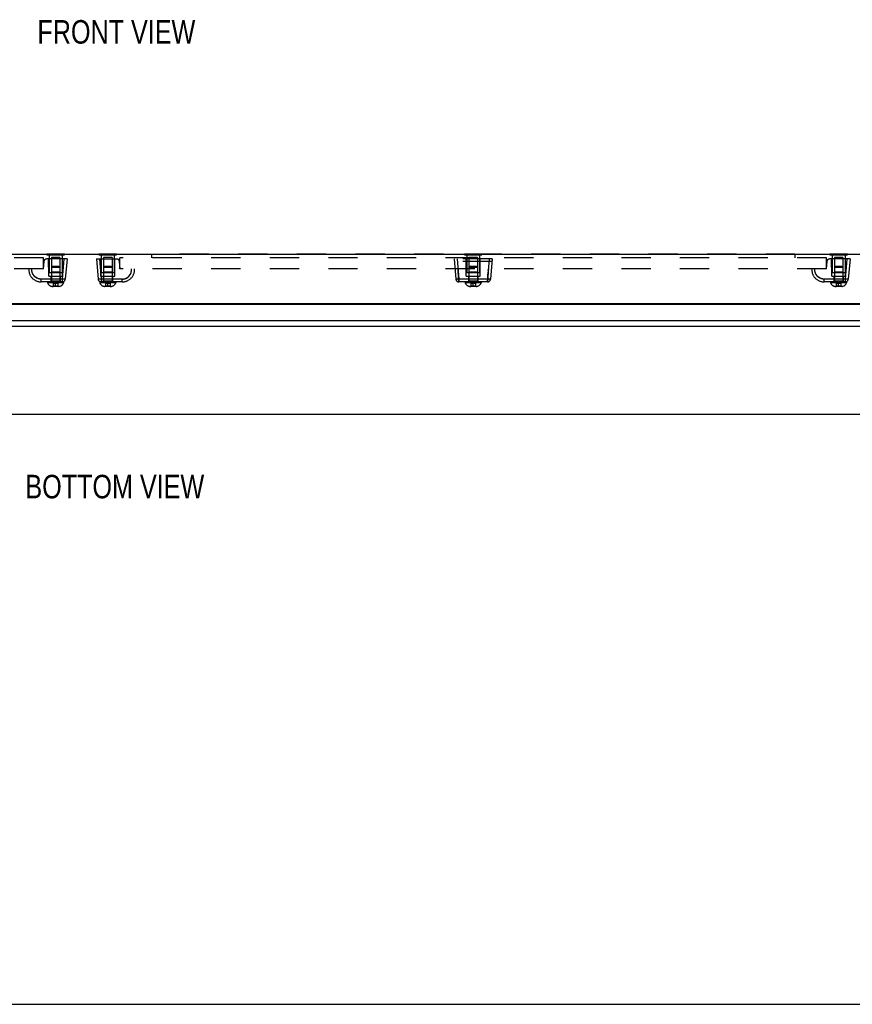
# Model space of a CAD drawing. Header units: inches. Extents: x 0 to 87.2, y 0 to 56.4.
# Tile 4 of 14: x 22.9 to 36.5, y 0 to 16.1. Entities that reach past the tile are written whole.
import ezdxf

# ---------------------------------------------------------------- set-up
doc = ezdxf.new("R2010")
doc.units = ezdxf.units.IN
doc.header["$LTSCALE"] = 4.794872
doc.header["$MEASUREMENT"] = 0
doc.linetypes.add('HIDDEN', pattern=[0.2, 0.1, -0.1])
doc.layers.get('0').update_dxf_attribs({"linetype": 'CONTINUOUS'})
for name, color, linetype in [('06___PRT_ALL_SURFS', 7, 'CONTINUOUS'), ('DEFAULT_2', 8, 'HIDDEN'), ('DIMENSIONS', 7, 'CONTINUOUS')]:
    doc.layers.add(name, color=color, linetype=linetype)
doc.styles.get("Standard").update_dxf_attribs({"font": 'txt', "width": 0.8})

msp = doc.modelspace()

# ---------------------------------------------------------------- linework, layer by layer
at = {"color": 3, "linetype": 'Continuous'}
for p, q in [((10.3831, 12.2713), (38.0831, 12.2713)), ((10.3531, 11.4613), (38.1131, 11.4613)), ((37.8382, 11.4441), (10.6278, 11.4441)), ((10.3144, 11.1812), (38.1515, 11.1812)), ((10.293, 11.0893), (38.173, 11.0893)), ((38.113, 9.6452), (10.353, 9.6452))]:
    msp.add_line(p, q, dxfattribs=at)
at = {"color": 7, "linetype": 'Continuous'}
msp.add_line((0, 0), (87.1795, 0), dxfattribs=at)
at = {"layer": '06___PRT_ALL_SURFS', "color": 7, "linetype": 'Continuous'}
for p, q in [((23.3487, 12.2763), (23.3487, 12.2713)), ((23.3487, 12.2763), (23.6374, 12.2763)), ((23.4209, 12.2763), (23.4209, 12.2713)), ((23.5652, 12.2763), (23.5652, 12.2713)), ((23.6374, 12.2763), (23.6374, 12.2713)), ((24.2037, 12.2763), (24.2037, 12.2713)), ((24.2037, 12.2763), (24.4924, 12.2763)), ((24.2759, 12.2763), (24.2759, 12.2713)), ((24.4202, 12.2763), (24.4202, 12.2713)), ((24.4924, 12.2763), (24.4924, 12.2713)), ((30.1825, 12.2763), (30.4711, 12.2763)), ((30.1825, 12.2763), (30.1825, 12.2713)), ((30.2546, 12.2763), (30.2546, 12.2713)), ((30.399, 12.2763), (30.399, 12.2713)), ((30.4711, 12.2763), (30.4711, 12.2713)), ((36.1612, 12.2763), (36.4499, 12.2763)), ((36.1612, 12.2763), (36.1612, 12.2713)), ((36.2334, 12.2763), (36.2334, 12.2713)), ((36.3777, 12.2763), (36.3777, 12.2713)), ((36.4499, 12.2763), (36.4499, 12.2713))]:
    msp.add_line(p, q, dxfattribs=at)
at = {"layer": '06___PRT_ALL_SURFS', "color": 8, "linetype": 'HIDDEN'}
for p, q in [((23.3487, 12.2713), (23.3487, 12.2553)), ((23.3487, 12.2553), (23.6374, 12.2553)), ((23.4209, 12.2713), (23.4209, 12.2553)), ((23.5652, 12.2713), (23.5652, 12.2553)), ((23.6374, 12.2713), (23.6374, 12.2553)), ((24.2037, 12.2713), (24.2037, 12.2553)), ((24.2037, 12.2553), (24.4924, 12.2553)), ((24.2759, 12.2713), (24.2759, 12.2553)), ((24.4202, 12.2713), (24.4202, 12.2553)), ((24.4924, 12.2713), (24.4924, 12.2553)), ((30.1825, 12.2713), (30.1825, 12.2553)), ((30.1825, 12.2553), (30.4711, 12.2553)), ((30.2546, 12.2713), (30.2546, 12.2553)), ((30.399, 12.2713), (30.399, 12.2553)), ((30.4711, 12.2713), (30.4711, 12.2553)), ((36.1612, 12.2713), (36.1612, 12.2553)), ((36.1612, 12.2553), (36.4499, 12.2553)), ((36.2334, 12.2713), (36.2334, 12.2553)), ((36.3777, 12.2713), (36.3777, 12.2553)), ((36.4499, 12.2713), (36.4499, 12.2553))]:
    msp.add_line(p, q, dxfattribs=at)
at = {"layer": 'DEFAULT_2', "color": 8, "linetype": 'HIDDEN'}
for p, q in [((23.3871, 12.2553), (23.3871, 11.9638)), ((23.5991, 12.2553), (23.5991, 11.9638)), ((24.2421, 12.2553), (24.2421, 11.9638)), ((24.4541, 12.2553), (24.4541, 11.9638)), ((25.0612, 12.2663), (25.0612, 12.2113)), ((35.5924, 12.2663), (25.0612, 12.2663)), ((30.2208, 12.2553), (30.2208, 11.9638)), ((30.4328, 12.2553), (30.4328, 11.9638)), ((35.5924, 12.2663), (35.5924, 12.2113)), ((36.1996, 12.2553), (36.1996, 11.9638)), ((36.4116, 12.2553), (36.4116, 11.9638)), ((23.2956, 12.2113), (11.7331, 12.2113)), ((23.3019, 12.1483), (23.2916, 12.0303)), ((23.2956, 12.0303), (23.2956, 12.2113)), ((23.6806, 12.1903), (23.3477, 12.1903)), ((23.3806, 11.9093), (23.3781, 12.1903)), ((23.4241, 12.2138), (23.4241, 11.8253)), ((23.5621, 12.2138), (23.4241, 12.2138)), ((23.5621, 12.2138), (23.5621, 11.8253)), ((23.6307, 12.1903), (23.6019, 11.8609)), ((23.6056, 11.9093), (23.608, 12.1903)), ((23.6806, 12.1903), (23.6517, 11.8609)), ((24.1606, 12.1903), (24.1894, 11.8609)), ((24.1606, 12.1903), (24.4934, 12.1903)), ((24.2104, 12.1903), (24.2392, 11.8609)), ((24.2356, 11.9093), (24.2331, 12.1903)), ((24.2791, 12.2138), (24.2791, 11.8253)), ((24.4171, 12.2138), (24.2791, 12.2138)), ((24.4171, 12.2138), (24.4171, 11.8253)), ((24.4606, 11.9093), (24.463, 12.1903)), ((24.5496, 12.0303), (24.5392, 12.1483)), ((24.5456, 12.0303), (24.5456, 12.2113)), ((36.1081, 12.2113), (24.5456, 12.2113)), ((30.6393, 12.1903), (30.0143, 12.1903)), ((30.0143, 12.1903), (30.0431, 11.8609)), ((30.6356, 12.1483), (30.018, 12.1483)), ((30.0641, 12.1903), (30.0929, 11.8609)), ((30.2143, 11.9093), (30.2119, 12.1903)), ((30.3958, 12.2138), (30.2578, 12.2138)), ((30.2578, 12.2138), (30.2578, 11.8253)), ((30.3958, 12.2138), (30.3958, 11.8253)), ((30.4393, 11.9093), (30.4418, 12.1903)), ((30.5895, 12.1903), (30.5607, 11.8609)), ((30.6393, 12.1903), (30.6105, 11.8609)), ((36.1144, 12.1483), (36.1041, 12.0303)), ((36.1081, 12.0303), (36.1081, 12.2113)), ((36.4931, 12.1903), (36.1602, 12.1903)), ((36.1931, 11.9093), (36.1906, 12.1903)), ((36.3746, 12.2138), (36.2366, 12.2138)), ((36.2366, 12.2138), (36.2366, 11.8253)), ((36.3746, 12.2138), (36.3746, 11.8253)), ((36.4432, 12.1903), (36.4144, 11.8609)), ((36.4181, 11.9093), (36.4205, 12.1903)), ((36.4931, 12.1903), (36.4642, 11.8609)), ((23.2956, 12.0303), (11.7331, 12.0303)), ((23.1057, 12.017), (23.1057, 12.0176)), ((23.1057, 12.0175), (23.1057, 12.0175)), ((23.5991, 11.9638), (23.3871, 11.9638)), ((23.4241, 11.9738), (23.4141, 11.9638)), ((23.4379, 12.0653), (23.4241, 12.0515)), ((23.5621, 12.0515), (23.4241, 12.0515)), ((23.5621, 11.9738), (23.4241, 11.9738)), ((23.5483, 12.0653), (23.4379, 12.0653)), ((23.5483, 12.0653), (23.5621, 12.0515)), ((23.5621, 11.9738), (23.5721, 11.9638)), ((24.4541, 11.9638), (24.2421, 11.9638)), ((24.2791, 11.9738), (24.2691, 11.9638)), ((24.2929, 12.0653), (24.2791, 12.0515)), ((24.4171, 12.0515), (24.2791, 12.0515)), ((24.4171, 11.9738), (24.2791, 11.9738)), ((24.4033, 12.0653), (24.2929, 12.0653)), ((24.4033, 12.0653), (24.4171, 12.0515)), ((24.4171, 11.9738), (24.4271, 11.9638)), ((36.1081, 12.0303), (24.5456, 12.0303)), ((24.7354, 12.0176), (24.7354, 12.0179)), ((24.7354, 12.017), (24.7354, 12.0176)), ((24.7354, 12.0175), (24.7354, 12.0175)), ((24.7355, 12.0164), (24.7354, 12.017)), ((30.0861, 11.9195), (30.0825, 11.9739)), ((30.4328, 11.9638), (30.2208, 11.9638)), ((30.2578, 11.9738), (30.2478, 11.9638)), ((30.2716, 12.0653), (30.2578, 12.0515)), ((30.3958, 12.0515), (30.2578, 12.0515)), ((30.3958, 11.9738), (30.2578, 11.9738)), ((30.382, 12.0653), (30.2716, 12.0653)), ((30.382, 12.0653), (30.3958, 12.0515)), ((30.3958, 11.9738), (30.4058, 11.9638)), ((30.5729, 12.0022), (30.5748, 12.0303)), ((30.5748, 12.0303), (30.573, 12.0031)), ((35.9182, 12.017), (35.9182, 12.0176)), ((35.9182, 12.0175), (35.9182, 12.0175)), ((36.4116, 11.9638), (36.1996, 11.9638)), ((36.2366, 11.9738), (36.2266, 11.9638)), ((36.2504, 12.0653), (36.2366, 12.0515)), ((36.3746, 12.0515), (36.2366, 12.0515)), ((36.3746, 11.9738), (36.2366, 11.9738)), ((36.3608, 12.0653), (36.2504, 12.0653)), ((36.3608, 12.0653), (36.3746, 12.0515)), ((36.3746, 11.9738), (36.3846, 11.9638)), ((23.1837, 11.8792), (23.1834, 11.8794)), ((23.2556, 11.8153), (23.2556, 11.8609)), ((23.6241, 11.8153), (23.2556, 11.8153)), ((23.3621, 11.8153), (23.3621, 11.8003)), ((23.6241, 11.8003), (23.3621, 11.8003)), ((23.3806, 11.9093), (23.6056, 11.9093)), ((23.4151, 11.9093), (23.4151, 11.8153)), ((23.5621, 11.8253), (23.4241, 11.8253)), ((23.4535, 11.7863), (23.4535, 11.7446)), ((23.5326, 11.7863), (23.4535, 11.7863)), ((23.4931, 11.7423), (23.4931, 11.7951)), ((23.5326, 11.7863), (23.5326, 11.7446)), ((23.5711, 11.9093), (23.5711, 11.8153)), ((23.6019, 11.8609), (23.6019, 11.8153)), ((23.6241, 11.8153), (23.6241, 11.8003)), ((24.2171, 11.8153), (24.2171, 11.8003)), ((24.5856, 11.8153), (24.2171, 11.8153)), ((24.4791, 11.8003), (24.2171, 11.8003)), ((24.2356, 11.9093), (24.4606, 11.9093)), ((24.2392, 11.8609), (24.2392, 11.8153)), ((24.5869, 11.8609), (24.2392, 11.8609)), ((24.2701, 11.9093), (24.2701, 11.8153)), ((24.4171, 11.8253), (24.2791, 11.8253)), ((24.3085, 11.7863), (24.3085, 11.7446)), ((24.3876, 11.7863), (24.3085, 11.7863)), ((24.3481, 11.7423), (24.3481, 11.7951)), ((24.3876, 11.7863), (24.3876, 11.7446)), ((24.4261, 11.9093), (24.4261, 11.8153)), ((24.4791, 11.8153), (24.4791, 11.8003)), ((24.5856, 11.8153), (24.5856, 11.8609)), ((24.6569, 11.8789), (24.6575, 11.8793)), ((24.6575, 11.8793), (24.6577, 11.8794)), ((24.6616, 11.8816), (24.6623, 11.882)), ((30.0929, 11.8153), (30.0891, 11.8738)), ((30.0891, 11.8738), (30.0929, 11.8153)), ((30.5607, 11.8609), (30.0929, 11.8609)), ((30.0929, 11.8609), (30.0929, 11.8153)), ((30.5607, 11.8153), (30.0929, 11.8153)), ((30.1958, 11.8153), (30.1958, 11.8003)), ((30.4578, 11.8003), (30.1958, 11.8003)), ((30.2143, 11.9093), (30.4393, 11.9093)), ((30.2488, 11.9093), (30.2488, 11.8153)), ((30.3958, 11.8253), (30.2578, 11.8253)), ((30.3664, 11.7863), (30.2873, 11.7863)), ((30.2873, 11.7863), (30.2873, 11.7446)), ((30.3268, 11.7423), (30.3268, 11.7951)), ((30.3664, 11.7863), (30.3664, 11.7446)), ((30.4048, 11.9093), (30.4048, 11.8153)), ((30.4578, 11.8153), (30.4578, 11.8003)), ((30.5645, 11.8738), (30.5607, 11.8153)), ((30.5607, 11.8153), (30.5645, 11.8738)), ((30.5607, 11.8609), (30.5607, 11.8153)), ((35.9962, 11.8792), (35.9959, 11.8794)), ((36.0681, 11.8153), (36.0681, 11.8609)), ((36.4366, 11.8153), (36.0681, 11.8153)), ((36.1746, 11.8153), (36.1746, 11.8003)), ((36.4366, 11.8003), (36.1746, 11.8003)), ((36.1931, 11.9093), (36.4181, 11.9093)), ((36.2276, 11.9093), (36.2276, 11.8153)), ((36.3746, 11.8253), (36.2366, 11.8253)), ((36.3451, 11.7863), (36.266, 11.7863)), ((36.266, 11.7863), (36.266, 11.7446)), ((36.3056, 11.7423), (36.3056, 11.7951)), ((36.3451, 11.7863), (36.3451, 11.7446)), ((36.3836, 11.9093), (36.3836, 11.8153)), ((36.4144, 11.8609), (36.4144, 11.8153)), ((36.4366, 11.8153), (36.4366, 11.8003)), ((23.5445, 11.7423), (23.4416, 11.7423)), ((23.5326, 11.7446), (23.4535, 11.7446)), ((24.3995, 11.7423), (24.2966, 11.7423)), ((24.3876, 11.7446), (24.3085, 11.7446)), ((30.3782, 11.7423), (30.2754, 11.7423)), ((30.3664, 11.7446), (30.2873, 11.7446)), ((36.357, 11.7423), (36.2541, 11.7423)), ((36.3451, 11.7446), (36.266, 11.7446))]:
    msp.add_line(p, q, dxfattribs=at)
for points in [[(23.1056, 12.0144), (23.1057, 12.0164), (23.1057, 12.017)], [(23.1059, 12.0004), (23.1059, 12.0011), (23.1058, 12.0019), (23.1058, 12.0026), (23.1057, 12.0033), (23.1057, 12.0041), (23.1057, 12.0049), (23.1056, 12.0056), (23.1056, 12.0064), (23.1056, 12.0073), (23.1056, 12.0081), (23.1056, 12.009), (23.1056, 12.0098), (23.1056, 12.0107), (23.1056, 12.0116), (23.1056, 12.0125), (23.1056, 12.0134), (23.1056, 12.0144)], [(23.1057, 12.0176), (23.1057, 12.0179), (23.1057, 12.0179), (23.1057, 12.0184), (23.1058, 12.0199), (23.106, 12.0223), (23.1063, 12.0258), (23.1068, 12.0303)], [(23.1115, 11.969), (23.1107, 11.9718), (23.1103, 11.9733), (23.1099, 11.9749), (23.1096, 11.9764), (23.1092, 11.978), (23.1089, 11.9796), (23.1085, 11.9811), (23.1082, 11.9827), (23.1079, 11.9842), (23.1077, 11.9858), (23.1074, 11.9874), (23.1072, 11.989), (23.1069, 11.9905), (23.1067, 11.9921), (23.1065, 11.9937), (23.1064, 11.9953), (23.1062, 11.997), (23.1061, 11.9985), (23.106, 11.9992), (23.1059, 12.0004)], [(23.2556, 11.8609), (23.2229, 11.8647), (23.1932, 11.8745), (23.1661, 11.8906), (23.143, 11.9118), (23.1248, 11.9375), (23.1123, 11.9665), (23.1064, 11.9973), (23.1068, 12.0303)], [(23.1684, 11.8888), (23.167, 11.8898), (23.1663, 11.8904), (23.1651, 11.8913), (23.1637, 11.8923), (23.1625, 11.8933), (23.1612, 11.8943), (23.16, 11.8953), (23.1588, 11.8963), (23.1576, 11.8973), (23.1564, 11.8984), (23.1552, 11.8994), (23.154, 11.9005), (23.1528, 11.9016), (23.1517, 11.9027), (23.1505, 11.9038), (23.1494, 11.9049), (23.1483, 11.9061), (23.1472, 11.9072), (23.1461, 11.9084), (23.145, 11.9095), (23.144, 11.9106), (23.1428, 11.9119), (23.1411, 11.9139), (23.1392, 11.9162), (23.1374, 11.9184), (23.1357, 11.9208), (23.1339, 11.9231), (23.1322, 11.9256), (23.1305, 11.9281), (23.1288, 11.9307), (23.1272, 11.9334), (23.1255, 11.9361), (23.124, 11.9389), (23.1224, 11.9418), (23.121, 11.9447), (23.1195, 11.9477), (23.1181, 11.9508), (23.1168, 11.9539), (23.1155, 11.9572), (23.1143, 11.9604), (23.1131, 11.964), (23.1121, 11.9672), (23.1115, 11.969)], [(24.5856, 11.8609), (24.6182, 11.8647), (24.6479, 11.8745), (24.675, 11.8906), (24.6982, 11.9118), (24.7163, 11.9375), (24.7288, 11.9665), (24.7347, 11.9973), (24.7343, 12.0303)], [(24.6741, 11.8898), (24.6748, 11.8904), (24.676, 11.8913), (24.6774, 11.8923), (24.6786, 11.8933), (24.6799, 11.8943), (24.6811, 11.8953), (24.6823, 11.8963), (24.6835, 11.8973), (24.6847, 11.8984), (24.6859, 11.8994), (24.6871, 11.9005), (24.6883, 11.9016), (24.6894, 11.9027), (24.6906, 11.9038), (24.6917, 11.9049), (24.6928, 11.9061), (24.6939, 11.9072), (24.695, 11.9084), (24.6961, 11.9095), (24.6971, 11.9106), (24.6983, 11.9119), (24.7, 11.9139), (24.7019, 11.9162), (24.7037, 11.9184), (24.7054, 11.9208), (24.7072, 11.9231), (24.7089, 11.9256), (24.7106, 11.9281), (24.7123, 11.9307), (24.714, 11.9334), (24.7156, 11.9361), (24.7171, 11.9389), (24.7187, 11.9418), (24.7202, 11.9447), (24.7216, 11.9477), (24.723, 11.9508), (24.7243, 11.9539), (24.7256, 11.9572), (24.7268, 11.9604), (24.728, 11.964), (24.729, 11.9672), (24.7296, 11.969), (24.7304, 11.9718)], [(24.7304, 11.9718), (24.7308, 11.9733), (24.7312, 11.9749), (24.7315, 11.9764), (24.7319, 11.978), (24.7322, 11.9796), (24.7326, 11.9811), (24.7329, 11.9827), (24.7332, 11.9842), (24.7334, 11.9858), (24.7337, 11.9874), (24.7339, 11.989), (24.7342, 11.9905), (24.7344, 11.9921), (24.7346, 11.9937), (24.7347, 11.9953), (24.7349, 11.997), (24.735, 11.9985), (24.7351, 11.9992)], [(24.7354, 12.0179), (24.7354, 12.0179), (24.7354, 12.0184), (24.7353, 12.0199), (24.7351, 12.0223), (24.7348, 12.0258), (24.7343, 12.0303)], [(24.7351, 11.9992), (24.7352, 12.0004), (24.7352, 12.0011), (24.7353, 12.0019), (24.7353, 12.0026), (24.7354, 12.0033), (24.7354, 12.0041), (24.7354, 12.0049), (24.7355, 12.0056), (24.7355, 12.0064), (24.7355, 12.0073), (24.7355, 12.0081), (24.7355, 12.009), (24.7355, 12.0098), (24.7356, 12.0107), (24.7356, 12.0116), (24.7355, 12.0125), (24.7355, 12.0134), (24.7355, 12.0144), (24.7355, 12.0164)], [(30.0788, 12.0303), (30.0806, 12.0031), (30.0824, 11.9754)], [(30.086, 11.9207), (30.0807, 12.0022), (30.0788, 12.0303)], [(30.086, 11.9207), (30.0876, 11.896), (30.0891, 11.8738)], [(30.0891, 11.8738), (30.0877, 11.8953), (30.0861, 11.9195)], [(30.573, 12.0031), (30.5694, 11.9475), (30.5676, 11.9207), (30.566, 11.896), (30.5645, 11.8738)], [(30.5645, 11.8738), (30.5659, 11.8953), (30.5675, 11.9195), (30.5711, 11.9739)], [(35.9181, 12.0144), (35.9182, 12.0164), (35.9182, 12.017)], [(35.9184, 12.0004), (35.9184, 12.0011), (35.9183, 12.0019), (35.9183, 12.0026), (35.9182, 12.0033), (35.9182, 12.0041), (35.9182, 12.0049), (35.9181, 12.0056), (35.9181, 12.0064), (35.9181, 12.0073), (35.9181, 12.0081), (35.9181, 12.009), (35.9181, 12.0098), (35.9181, 12.0107), (35.9181, 12.0116), (35.9181, 12.0125), (35.9181, 12.0134), (35.9181, 12.0144)], [(35.9182, 12.0176), (35.9182, 12.0179), (35.9182, 12.0179), (35.9182, 12.0184), (35.9183, 12.0199), (35.9185, 12.0223), (35.9188, 12.0258), (35.9193, 12.0303)], [(35.924, 11.969), (35.9232, 11.9718), (35.9228, 11.9733), (35.9224, 11.9749), (35.9221, 11.9764), (35.9217, 11.978), (35.9214, 11.9796), (35.921, 11.9811), (35.9207, 11.9827), (35.9204, 11.9842), (35.9202, 11.9858), (35.9199, 11.9874), (35.9197, 11.989), (35.9194, 11.9905), (35.9192, 11.9921), (35.919, 11.9937), (35.9189, 11.9953), (35.9187, 11.997), (35.9186, 11.9985), (35.9185, 11.9992), (35.9184, 12.0004)], [(36.0681, 11.8609), (36.0354, 11.8647), (36.0057, 11.8745), (35.9786, 11.8906), (35.9555, 11.9118), (35.9373, 11.9375), (35.9248, 11.9665), (35.9189, 11.9973), (35.9193, 12.0303)], [(35.9809, 11.8888), (35.9795, 11.8898), (35.9788, 11.8904), (35.9776, 11.8913), (35.9762, 11.8923), (35.975, 11.8933), (35.9737, 11.8943), (35.9725, 11.8953), (35.9713, 11.8963), (35.9701, 11.8973), (35.9689, 11.8984), (35.9677, 11.8994), (35.9665, 11.9005), (35.9653, 11.9016), (35.9642, 11.9027), (35.963, 11.9038), (35.9619, 11.9049), (35.9608, 11.9061), (35.9597, 11.9072), (35.9586, 11.9084), (35.9575, 11.9095), (35.9565, 11.9106), (35.9553, 11.9119), (35.9536, 11.9139), (35.9517, 11.9162), (35.9499, 11.9184), (35.9482, 11.9208), (35.9464, 11.9231), (35.9447, 11.9256), (35.943, 11.9281), (35.9413, 11.9307), (35.9397, 11.9334), (35.938, 11.9361), (35.9365, 11.9389), (35.9349, 11.9418), (35.9335, 11.9447), (35.932, 11.9477), (35.9306, 11.9508), (35.9293, 11.9539), (35.928, 11.9572), (35.9268, 11.9604), (35.9256, 11.964), (35.9246, 11.9672), (35.924, 11.969)], [(23.1777, 11.8827), (23.1771, 11.8831), (23.1764, 11.8835), (23.1758, 11.8839), (23.1752, 11.8843), (23.1745, 11.8847), (23.1738, 11.8851), (23.1732, 11.8855), (23.1725, 11.886), (23.1718, 11.8864), (23.1712, 11.8869), (23.1705, 11.8874), (23.1698, 11.8878), (23.1691, 11.8883), (23.1684, 11.8888)], [(23.183, 11.8796), (23.1796, 11.8816), (23.1788, 11.882), (23.1777, 11.8827)], [(23.1834, 11.8794), (23.1834, 11.8794), (23.183, 11.8796)], [(23.6019, 11.8609), (23.2542, 11.8609), (23.2529, 11.8609), (23.2515, 11.861), (23.2501, 11.861), (23.2487, 11.8611), (23.2472, 11.8611), (23.2457, 11.8612), (23.2442, 11.8613), (23.2426, 11.8615), (23.2411, 11.8616), (23.2395, 11.8618), (23.2378, 11.862), (23.2362, 11.8622), (23.2345, 11.8624), (23.2328, 11.8626), (23.2311, 11.8629), (23.2293, 11.8632), (23.2275, 11.8635), (23.2258, 11.8639), (23.2239, 11.8643), (23.2216, 11.8648), (23.2193, 11.8654), (23.2171, 11.8659), (23.215, 11.8665), (23.213, 11.8671), (23.2111, 11.8676), (23.2093, 11.8682), (23.2076, 11.8688), (23.206, 11.8693), (23.2044, 11.8699), (23.203, 11.8704), (23.2016, 11.8709), (23.2003, 11.8714), (23.1991, 11.8719), (23.198, 11.8724), (23.197, 11.8728), (23.196, 11.8732), (23.1952, 11.8736), (23.1948, 11.8738), (23.1937, 11.8743), (23.1901, 11.876), (23.1865, 11.8777), (23.1853, 11.8784), (23.1848, 11.8787), (23.1842, 11.8789), (23.1837, 11.8792)], [(23.4535, 11.7863), (23.4557, 11.7872), (23.4579, 11.7881), (23.4601, 11.789), (23.4623, 11.7897), (23.4645, 11.7905), (23.4667, 11.7912), (23.4689, 11.7918), (23.4711, 11.7923), (23.4733, 11.7929), (23.4755, 11.7933), (23.4777, 11.7937), (23.4799, 11.7941), (23.4821, 11.7944), (23.4843, 11.7946), (23.4865, 11.7948), (23.4887, 11.795), (23.4909, 11.795), (23.4931, 11.7951)], [(23.5326, 11.7863), (23.5304, 11.7872), (23.5282, 11.7881), (23.526, 11.789), (23.5238, 11.7897), (23.5216, 11.7905), (23.5194, 11.7912), (23.5172, 11.7918), (23.515, 11.7923), (23.5128, 11.7929), (23.5106, 11.7933), (23.5084, 11.7937), (23.5062, 11.7941), (23.504, 11.7944), (23.5018, 11.7946), (23.4996, 11.7948), (23.4974, 11.795), (23.4952, 11.795), (23.4931, 11.7951)], [(23.637, 11.8591), (23.6321, 11.8592), (23.6267, 11.8593), (23.6209, 11.8596), (23.6148, 11.8599), (23.6084, 11.8604), (23.6019, 11.8609)], [(23.6517, 11.8609), (23.6513, 11.8604), (23.65, 11.8599), (23.6478, 11.8596), (23.6449, 11.8593), (23.6413, 11.8592), (23.637, 11.8591)], [(24.2041, 11.8591), (24.1998, 11.8592), (24.1962, 11.8593), (24.1933, 11.8596), (24.1911, 11.8599), (24.1898, 11.8604), (24.1894, 11.8609)], [(24.2392, 11.8609), (24.2327, 11.8604), (24.2263, 11.8599), (24.2202, 11.8596), (24.2144, 11.8593), (24.209, 11.8592), (24.2041, 11.8591)], [(24.3085, 11.7863), (24.3107, 11.7872), (24.3129, 11.7881), (24.3151, 11.789), (24.3173, 11.7897), (24.3195, 11.7905), (24.3217, 11.7912), (24.3239, 11.7918), (24.3261, 11.7923), (24.3283, 11.7929), (24.3305, 11.7933), (24.3327, 11.7937), (24.3349, 11.7941), (24.3371, 11.7944), (24.3393, 11.7946), (24.3415, 11.7948), (24.3437, 11.795), (24.3459, 11.795), (24.3481, 11.7951)], [(24.3876, 11.7863), (24.3854, 11.7872), (24.3832, 11.7881), (24.381, 11.789), (24.3788, 11.7897), (24.3766, 11.7905), (24.3744, 11.7912), (24.3722, 11.7918), (24.37, 11.7923), (24.3678, 11.7929), (24.3656, 11.7933), (24.3634, 11.7937), (24.3612, 11.7941), (24.359, 11.7944), (24.3568, 11.7946), (24.3546, 11.7948), (24.3524, 11.795), (24.3502, 11.795), (24.3481, 11.7951)], [(24.5869, 11.8609), (24.5882, 11.8609), (24.5896, 11.861), (24.591, 11.861), (24.5924, 11.8611), (24.5939, 11.8611), (24.5954, 11.8612), (24.5969, 11.8613), (24.5985, 11.8615), (24.6, 11.8616), (24.6016, 11.8618), (24.6033, 11.862), (24.6049, 11.8622), (24.6066, 11.8624), (24.6083, 11.8626), (24.61, 11.8629), (24.6118, 11.8632), (24.6136, 11.8635), (24.6153, 11.8639), (24.6172, 11.8643), (24.6195, 11.8648), (24.6218, 11.8654), (24.624, 11.8659), (24.6261, 11.8665), (24.6281, 11.8671), (24.63, 11.8676), (24.6318, 11.8682), (24.6335, 11.8688), (24.6351, 11.8693), (24.6367, 11.8699), (24.6381, 11.8704), (24.6395, 11.8709), (24.6408, 11.8714), (24.642, 11.8719), (24.6431, 11.8724), (24.6441, 11.8728), (24.6451, 11.8732), (24.6459, 11.8736), (24.6463, 11.8738), (24.6474, 11.8743), (24.651, 11.876), (24.6546, 11.8777), (24.6559, 11.8784), (24.6563, 11.8787), (24.6569, 11.8789)], [(24.6577, 11.8794), (24.6577, 11.8794), (24.6581, 11.8796), (24.6616, 11.8816)], [(24.6623, 11.882), (24.6634, 11.8827), (24.664, 11.8831), (24.6647, 11.8835), (24.6653, 11.8839), (24.6659, 11.8843), (24.6666, 11.8847), (24.6673, 11.8851), (24.6679, 11.8855), (24.6686, 11.886), (24.6693, 11.8864), (24.6699, 11.8869), (24.6706, 11.8874), (24.6713, 11.8878), (24.672, 11.8883), (24.6727, 11.8888), (24.6741, 11.8898)], [(30.0578, 11.8591), (30.0535, 11.8592), (30.0499, 11.8593), (30.047, 11.8596), (30.0449, 11.8599), (30.0436, 11.8604), (30.0431, 11.8609)], [(30.0929, 11.8609), (30.0865, 11.8604), (30.0801, 11.8599), (30.074, 11.8596), (30.0681, 11.8593), (30.0627, 11.8592), (30.0578, 11.8591)], [(30.0595, 11.8287), (30.0642, 11.825), (30.0772, 11.8185), (30.091, 11.8161), (30.0929, 11.816)], [(30.2873, 11.7863), (30.2894, 11.7872), (30.2916, 11.7881), (30.2938, 11.789), (30.296, 11.7897), (30.2982, 11.7905), (30.3004, 11.7912), (30.3026, 11.7918), (30.3048, 11.7923), (30.307, 11.7929), (30.3092, 11.7933), (30.3114, 11.7937), (30.3136, 11.7941), (30.3158, 11.7944), (30.318, 11.7946), (30.3202, 11.7948), (30.3224, 11.795), (30.3246, 11.795), (30.3268, 11.7951)], [(30.3664, 11.7863), (30.3642, 11.7872), (30.362, 11.7881), (30.3598, 11.789), (30.3576, 11.7897), (30.3554, 11.7905), (30.3532, 11.7912), (30.351, 11.7918), (30.3488, 11.7923), (30.3466, 11.7929), (30.3444, 11.7933), (30.3422, 11.7937), (30.34, 11.7941), (30.3378, 11.7944), (30.3356, 11.7946), (30.3334, 11.7948), (30.3312, 11.795), (30.329, 11.795), (30.3268, 11.7951)], [(30.5958, 11.8591), (30.5909, 11.8592), (30.5855, 11.8593), (30.5797, 11.8596), (30.5735, 11.8599), (30.5671, 11.8604), (30.5607, 11.8609)], [(30.5607, 11.816), (30.5626, 11.8161), (30.5764, 11.8185), (30.5894, 11.825), (30.5942, 11.8287)], [(30.6105, 11.8609), (30.61, 11.8604), (30.6087, 11.8599), (30.6066, 11.8596), (30.6037, 11.8593), (30.6001, 11.8592), (30.5958, 11.8591)], [(35.9902, 11.8827), (35.9896, 11.8831), (35.9889, 11.8835), (35.9883, 11.8839), (35.9877, 11.8843), (35.987, 11.8847), (35.9863, 11.8851), (35.9857, 11.8855), (35.985, 11.886), (35.9843, 11.8864), (35.9837, 11.8869), (35.983, 11.8874), (35.9823, 11.8878), (35.9816, 11.8883), (35.9809, 11.8888)], [(35.9955, 11.8796), (35.9921, 11.8816), (35.9913, 11.882), (35.9902, 11.8827)], [(35.9959, 11.8794), (35.9959, 11.8794), (35.9955, 11.8796)], [(36.4144, 11.8609), (36.0667, 11.8609), (36.0654, 11.8609), (36.064, 11.861), (36.0626, 11.861), (36.0612, 11.8611), (36.0597, 11.8611), (36.0582, 11.8612), (36.0567, 11.8613), (36.0551, 11.8615), (36.0536, 11.8616), (36.052, 11.8618), (36.0503, 11.862), (36.0487, 11.8622), (36.047, 11.8624), (36.0453, 11.8626), (36.0436, 11.8629), (36.0418, 11.8632), (36.04, 11.8635), (36.0383, 11.8639), (36.0364, 11.8643), (36.0341, 11.8648), (36.0318, 11.8654), (36.0296, 11.8659), (36.0275, 11.8665), (36.0255, 11.8671), (36.0236, 11.8676), (36.0218, 11.8682), (36.0201, 11.8688), (36.0185, 11.8693), (36.0169, 11.8699), (36.0155, 11.8704), (36.0141, 11.8709), (36.0128, 11.8714), (36.0116, 11.8719), (36.0105, 11.8724), (36.0095, 11.8728), (36.0085, 11.8732), (36.0077, 11.8736), (36.0073, 11.8738), (36.0062, 11.8743), (36.0026, 11.876), (35.999, 11.8777), (35.9978, 11.8784), (35.9973, 11.8787), (35.9967, 11.8789), (35.9962, 11.8792)], [(36.266, 11.7863), (36.2682, 11.7872), (36.2704, 11.7881), (36.2726, 11.789), (36.2748, 11.7897), (36.277, 11.7905), (36.2792, 11.7912), (36.2814, 11.7918), (36.2836, 11.7923), (36.2858, 11.7929), (36.288, 11.7933), (36.2902, 11.7937), (36.2924, 11.7941), (36.2946, 11.7944), (36.2968, 11.7946), (36.299, 11.7948), (36.3012, 11.795), (36.3034, 11.795), (36.3056, 11.7951)], [(36.3451, 11.7863), (36.3429, 11.7872), (36.3407, 11.7881), (36.3385, 11.789), (36.3363, 11.7897), (36.3341, 11.7905), (36.3319, 11.7912), (36.3297, 11.7918), (36.3275, 11.7923), (36.3253, 11.7929), (36.3231, 11.7933), (36.3209, 11.7937), (36.3187, 11.7941), (36.3165, 11.7944), (36.3143, 11.7946), (36.3121, 11.7948), (36.3099, 11.795), (36.3077, 11.795), (36.3056, 11.7951)], [(36.4495, 11.8591), (36.4446, 11.8592), (36.4392, 11.8593), (36.4334, 11.8596), (36.4273, 11.8599), (36.4209, 11.8604), (36.4144, 11.8609)], [(36.4642, 11.8609), (36.4638, 11.8604), (36.4625, 11.8599), (36.4603, 11.8596), (36.4574, 11.8593), (36.4538, 11.8592), (36.4495, 11.8591)]]:
    msp.add_lwpolyline(points, dxfattribs=at)
for centre, radius, start, end in [((23.3477, 12.1443), 0.046, 90, 175), ((24.4934, 12.1443), 0.046, 5, 90), ((36.1602, 12.1443), 0.046, 90, 175), ((23.2556, 12.0153), 0.2, 175.69878, 270), ((24.5856, 12.0153), 0.2, 270, 4.30122), ((36.0681, 12.0153), 0.2, 175.69878, 270), ((23.4416, 11.8259), 0.0836, 197.83232, 270), ((23.4141, 11.8253), 0.01, 270, 360), ((23.5445, 11.8259), 0.0836, 270, 342.16768), ((23.5721, 11.8253), 0.01, 180, 270), ((23.6019, 11.8653), 0.05, 270, 355), ((24.2392, 11.8653), 0.05, 185, 270), ((24.2966, 11.8259), 0.0836, 197.83232, 270), ((24.2691, 11.8253), 0.01, 270, 360), ((24.3995, 11.8259), 0.0836, 270, 342.16768), ((24.4271, 11.8253), 0.01, 180, 270), ((30.0929, 11.8653), 0.05, 185, 270), ((30.2754, 11.8259), 0.0836, 197.83232, 270), ((30.2478, 11.8253), 0.01, 270, 360), ((30.3782, 11.8259), 0.0836, 270, 342.16768), ((30.4058, 11.8253), 0.01, 180, 270), ((30.5607, 11.8653), 0.05, 270, 355), ((36.2541, 11.8259), 0.0836, 197.83232, 270), ((36.2266, 11.8253), 0.01, 270, 360), ((36.357, 11.8259), 0.0836, 270, 342.16768), ((36.3846, 11.8253), 0.01, 180, 270), ((36.4144, 11.8653), 0.05, 270, 355), ((23.4511, 11.7446), 0.00237, 270, 360), ((23.535, 11.7446), 0.00237, 180, 270), ((24.3061, 11.7446), 0.00237, 270, 360), ((24.39, 11.7446), 0.00237, 180, 270), ((30.2849, 11.7446), 0.00237, 270, 360), ((30.3687, 11.7446), 0.00237, 180, 270), ((36.2636, 11.7446), 0.00237, 270, 360), ((36.3475, 11.7446), 0.00237, 180, 270)]:
    msp.add_arc(centre, radius, start, end, dxfattribs=at)

# ---------------------------------------------------------------- texts
at = {"layer": 'DIMENSIONS', "color": 2, "linetype": 'Continuous', "attachment_point": 2, "line_spacing_factor": 0.9}
for s, insert, char_height, width in [('FRONT VIEW', (24.488, 16.0968), 0.38462, 3.076923), ('BOTTOM VIEW', (24.4629, 8.6599), 0.384615, 3.384615)]:
    msp.add_mtext(s, dxfattribs=dict(at, insert=insert, char_height=char_height, width=width))

doc.saveas('drawing.dxf')
